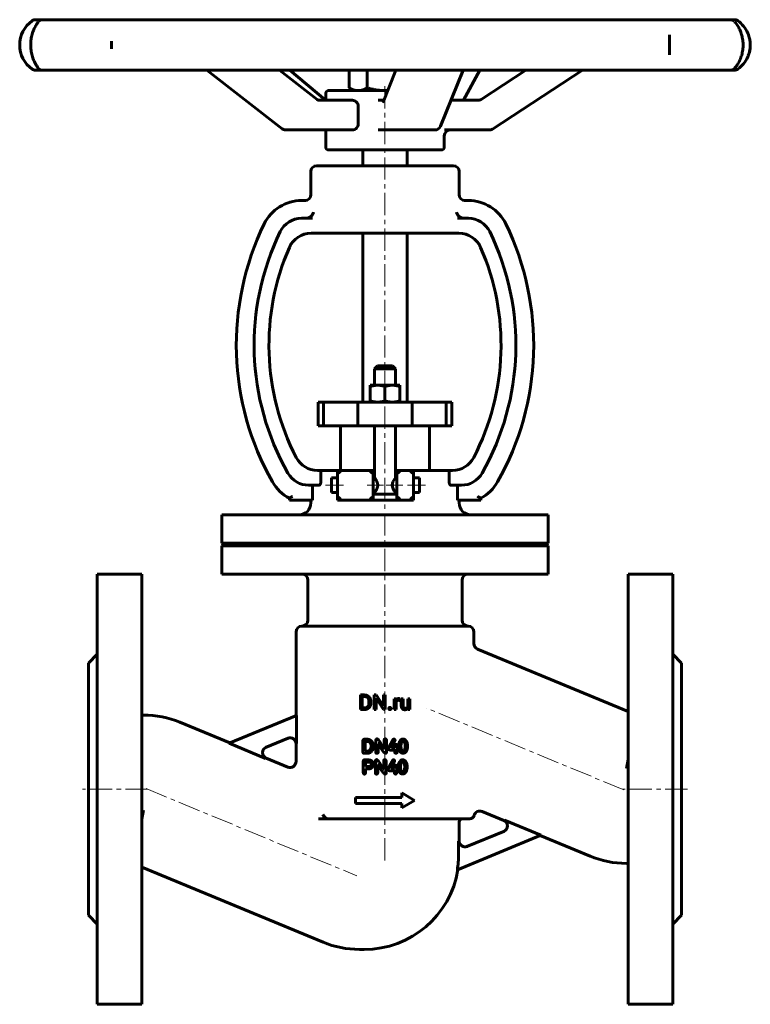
# Model space of a CAD drawing. Header units: millimetres. Extents: x -123 to 123, y -166 to 166.
import ezdxf

# ---------------------------------------------------------------- set-up
doc = ezdxf.new("R2010")
doc.units = ezdxf.units.MM
for name, pattern in [('K5LT-1', [0]), ('K5LT_AXLED', [12, 7.5, -1.5, 1.5, -1.5]), ('K5LT_BASIC', [0])]:
    doc.linetypes.add(name, pattern=pattern)
doc.layers.add('Системный слой (1)', color=7, linetype='Continuous', true_color=0x6c6c6c)

# ---------------------------------------------------------------- blocks, each defined once
blk = doc.blocks.new('U0')
at = {"layer": 'Системный слой (1)', "color": 143, "linetype": 'K5LT_BASIC', "lineweight": 60, "true_color": 0x33acca}
for p, q in [((-20.2, 138.97), (-20.13, 138.91)), ((-20.13, 138.91), (-20.06, 138.87)), ((-20.06, 138.87), (-20, 138.84))]:
    blk.add_line(p, q, dxfattribs=at)
blk = doc.blocks.new('U1')
at = {"layer": 'Системный слой (1)', "color": 143, "linetype": 'K5LT_BASIC', "lineweight": 60, "true_color": 0x33acca}
for p, q in [((-18.01, 9.04), (-18.01, 11.54)), ((-18.01, 6.54), (-18.01, 9.04))]:
    blk.add_line(p, q, dxfattribs=at)
blk = doc.blocks.new('U2')
at = {"layer": 'Системный слой (1)', "color": 143, "linetype": 'K5LT_BASIC', "lineweight": 60, "true_color": 0x33acca}
for p, q in [((-19, 122.04), (4.98, 122.04)), ((4.98, 122.04), (19, 122.04))]:
    blk.add_line(p, q, dxfattribs=at)
blk = doc.blocks.new('U3')
at = {"layer": 'Системный слой (1)', "color": 143, "linetype": 'K5LT_BASIC', "lineweight": 60, "true_color": 0x33acca}
for p, q in [((-20, 138.79), (-20, 141.04)), ((-20, 123.04), (-20, 128.79))]:
    blk.add_line(p, q, dxfattribs=at)
blk = doc.blocks.new('U4')
at = {"layer": 'Системный слой (1)', "color": 143, "linetype": 'K5LT_BASIC', "lineweight": 60, "true_color": 0x33acca}
for p, q in [((3.5, 11.54), (3.5, 29.04)), ((3.5, 6.04), (3.5, 6.54))]:
    blk.add_line(p, q, dxfattribs=at)
blk = doc.blocks.new('U5')
at = {"layer": 'Системный слой (1)', "color": 143, "linetype": 'K5LT_BASIC', "lineweight": 60, "true_color": 0x33acca}
for p, q in [((11.62, 9.04), (11.62, 11.54)), ((11.62, 6.54), (11.62, 9.04))]:
    blk.add_line(p, q, dxfattribs=at)
blk = doc.blocks.new('U6')
at = {"layer": 'Системный слой (1)', "color": 143, "linetype": 'K5LT_BASIC', "lineweight": 60, "true_color": 0x33acca}
for p, q in [((0.09, 142.04), (0.36, 142.04)), ((0.36, 142.04), (0.63, 142.05)), ((0.63, 142.05), (0.91, 142.06))]:
    blk.add_line(p, q, dxfattribs=at)
blk = doc.blocks.new('U7')
at = {"layer": 'Системный слой (1)', "color": 143, "linetype": 'K5LT_BASIC', "lineweight": 60, "true_color": 0x33acca}
for start, end in [(23.7464, 54.6331), (305.3669, 336.2554)]:
    blk.add_arc((113.17, 157.44), 10, start, end, dxfattribs=at)
blk = doc.blocks.new('U8')
at = {"layer": 'Системный слой (1)', "color": 143, "linetype": 'K5LT_BASIC', "lineweight": 60, "true_color": 0x33acca}
for p, q in [((-4, 14.04), (-3.5, 14.04)), ((3.5, 14.04), (4, 14.04))]:
    blk.add_line(p, q, dxfattribs=at)
blk = doc.blocks.new('U9')
at = {"layer": 'Системный слой (1)', "color": 143, "linetype": 'K5LT_BASIC', "lineweight": 60, "true_color": 0x33acca}
for p, q in [((-3.5, 11.54), (-3.5, 29.04)), ((-3.5, 6.04), (-3.5, 6.54))]:
    blk.add_line(p, q, dxfattribs=at)
blk = doc.blocks.new('U10')
at = {"layer": 'Системный слой (1)', "color": 143, "linetype": 'K5LT_BASIC', "lineweight": 60, "true_color": 0x33acca}
for p, q in [((2.45, 9.04), (2.69, 10.14)), ((2.69, 10.14), (3.2, 11.09)), ((3.2, 11.09), (3.5, 11.53)), ((3.5, 11.53), (3.5, 11.54)), ((2.63, 8.08), (2.45, 9.04)), ((3.14, 7.08), (2.63, 8.08)), ((3.48, 6.57), (3.14, 7.08)), ((3.5, 6.54), (3.48, 6.57))]:
    blk.add_line(p, q, dxfattribs=at)
blk = doc.blocks.new('U11')
at = {"layer": 'Системный слой (1)', "color": 143, "linetype": 'K5LT_BASIC', "lineweight": 60, "true_color": 0x33acca}
for p, q in [((-69.15, -70.9), (-52.33, -77.86)), ((-40.03, -82.95), (-32.76, -85.97))]:
    blk.add_line(p, q, dxfattribs=at)
blk = doc.blocks.new('U12')
at = {"layer": 'Системный слой (1)', "color": 143, "linetype": 'K5LT_BASIC', "lineweight": 60, "true_color": 0x33acca}
for p, q in [((40.04, -103.97), (32.77, -100.95)), ((69.15, -116.02), (52.34, -109.06))]:
    blk.add_line(p, q, dxfattribs=at)
blk = doc.blocks.new('U13')
at = {"layer": 'Системный слой (1)', "color": 143, "linetype": 'K5LT_BASIC', "lineweight": 60, "true_color": 0x33acca}
for p, q in [((-30, -68.61), (-30, -40.46)), ((-30, -84.12), (-30, -78.1))]:
    blk.add_line(p, q, dxfattribs=at)

msp = doc.modelspace()

# ---------------------------------------------------------------- linework, layer by layer
at = {"layer": 'Системный слой (1)', "color": 143, "linetype": 'K5LT_BASIC', "lineweight": 60, "true_color": 0x33acca}
for p, q in [((-117.38, 165.96), (-117.8, 165.96)), ((-114.97, 165.96), (-117.38, 165.96)), ((-99.28, 165.96), (-115.36, 165.96)), ((-91.06, 165.96), (-99.28, 165.96)), ((-58.44, 165.96), (-91.06, 165.96)), ((-45.89, 165.96), (-58.44, 165.96)), ((-4.21, 165.96), (-45.89, 165.96)), ((9.79, 165.96), (-4.21, 165.96)), ((50.98, 165.96), (9.79, 165.96)), ((63.22, 165.96), (50.98, 165.96)), ((94.5, 165.96), (63.22, 165.96)), ((102.17, 165.96), (94.5, 165.96)), ((116.36, 165.96), (102.17, 165.96)), ((117.72, 165.96), (116.36, 165.96)), ((117.8, 165.96), (117.72, 165.96)), ((95.88, 160.72), (95.88, 160.82)), ((95.88, 154.06), (95.88, 154.14)), ((-117.8, 148.91), (-117.38, 148.91)), ((-117.38, 148.91), (-114.97, 148.91)), ((-115.36, 148.91), (-99.28, 148.91)), ((-99.28, 148.91), (-91.06, 148.91)), ((-91.06, 148.91), (-58.44, 148.91)), ((-34.71, 129.21), (-60.06, 148.91)), ((-58.44, 148.91), (-45.89, 148.91)), ((-45.89, 148.91), (-4.21, 148.91)), ((-22.84, 139.01), (-35.57, 148.91)), ((-20.2, 138.97), (-32.12, 148.91)), ((-12.12, 148.91), (-12.12, 142.98)), ((-5.97, 148.91), (-5.97, 142.98)), ((-4.21, 148.91), (9.79, 148.91)), ((-0.66, 138.18), (3.67, 148.91)), ((9.79, 148.91), (50.98, 148.91)), ((18.7, 130.04), (26.31, 148.91)), ((26.48, 138.79), (32, 148.91)), ((32.48, 139.11), (47.53, 148.91)), ((36.22, 129.11), (66.64, 148.91)), ((50.98, 148.91), (63.22, 148.91)), ((63.22, 148.91), (94.5, 148.91)), ((94.5, 148.91), (102.17, 148.91)), ((102.17, 148.91), (116.36, 148.91)), ((115.75, 148.91), (117.72, 148.91)), ((117.72, 148.91), (117.8, 148.91)), ((-10.5, 142.04), (-12.06, 142.94)), ((0.9, 142.04), (-19, 142.04)), ((-10.96, 138.79), (-22.24, 138.79)), ((-22.24, 138.79), (-22.24, 138.79)), ((-9.02, 136.79), (-9.02, 130.79)), ((-0.41, 138.79), (-2.34, 138.79)), ((31.39, 138.79), (22.23, 138.79)), ((31.39, 138.79), (31.39, 138.79)), ((-33.48, 128.79), (-24.72, 128.79)), ((-24.72, 128.79), (-10.96, 128.79)), ((-2.34, 128.79), (1.4, 128.79)), ((1.4, 128.79), (16.84, 128.79)), ((20, 123.04), (20, 126.79)), ((20.08, 128.79), (34.35, 128.79)), ((34.35, 128.79), (35.13, 128.79)), ((-7.5, 116.75), (-7.5, 122.04)), ((7.5, 116.75), (7.5, 122.04)), ((23, 116.75), (-23, 116.75)), ((-25, 107), (-25, 114.75)), ((25, 107), (25, 114.75)), ((-26.7, 105), (-28.12, 105)), ((28.12, 105), (26.7, 105)), ((-24.43, 99), (-28.12, 99)), ((28.12, 99), (24.43, 99)), ((-24.92, 94), (-22.14, 94)), ((-22.14, 94), (-17.85, 94)), ((-17.85, 94), (17.85, 94)), ((-7.5, 37.04), (-7.5, 94)), ((7.5, 37.04), (7.5, 94)), ((17.85, 94), (22.14, 94)), ((22.14, 94), (24.92, 94)), ((-2.5, 49.29), (-3.5, 48.29)), ((-3.5, 48.29), (3.5, 48.29)), ((-3.5, 42.74), (-3.5, 48.29)), ((2.5, 49.29), (-2.5, 49.29)), ((2.5, 49.29), (3.5, 48.29)), ((3.5, 42.74), (3.5, 48.29)), ((-5, 42.74), (-2.5, 42.74)), ((-5, 42.29), (-5, 42.74)), ((-5, 42.29), (-5, 37.49)), ((-2.5, 42.74), (2.5, 42.74)), ((0, 42.29), (0, 37.49)), ((2.5, 42.74), (5, 42.74)), ((5, 42.74), (5, 42.29)), ((5, 42.29), (5, 37.49)), ((-22.5, 37.04), (-20.72, 37.04)), ((-22.5, 29.04), (-22.5, 37.04)), ((-20.72, 37.04), (-9.21, 37.04)), ((-20.72, 29.04), (-20.72, 37.04)), ((-9.21, 29.04), (-9.21, 37.04)), ((-9.21, 37.04), (9.15, 37.04)), ((-5, 37.04), (-5, 37.49)), ((5, 37.49), (5, 37.04)), ((9.15, 37.04), (20.58, 37.04)), ((9.15, 29.04), (9.15, 37.04)), ((20.58, 29.04), (20.58, 37.04)), ((20.58, 37.04), (22.5, 37.04)), ((22.5, 29.04), (22.5, 37.04)), ((-22.5, 29.04), (-20.72, 29.04)), ((-20.72, 29.04), (-9.21, 29.04)), ((-15, 14.04), (-15, 29.04)), ((-9.21, 29.04), (9.15, 29.04)), ((9.15, 29.04), (20.58, 29.04)), ((15, 14.04), (15, 29.04)), ((20.58, 29.04), (22.5, 29.04)), ((-21.65, 14.04), (-22.8, 14.04)), ((-21.65, 14.04), (-16.01, 14.04)), ((-21.65, 14.04), (-21.65, 10.04)), ((-16.01, 14.04), (-16.01, 4.04)), ((-4, 14.04), (-16.01, 14.04)), ((-16.01, 14.04), (-15.01, 13.04)), ((-5, 13.04), (-4, 14.04)), ((-4, 4.04), (-4, 14.04)), ((9.62, 14.04), (4, 14.04)), ((5, 13.04), (4, 14.04)), ((4, 14.04), (4, 4.04)), ((8.62, 13.04), (9.62, 14.04)), ((9.62, 14.04), (21.65, 14.04)), ((9.62, 4.04), (9.62, 14.04)), ((21.65, 10.04), (21.65, 14.04)), ((22.8, 14.04), (21.65, 14.04)), ((-16.01, 11.54), (-18.01, 11.54)), ((-3.5, 11.54), (-4, 11.54)), ((4, 11.54), (3.5, 11.54)), ((11.62, 11.54), (9.62, 11.54)), ((-25.77, 9.04), (-22.2, 9.04)), ((-24.49, 9.04), (-24.49, 4.04)), ((22.2, 9.04), (25.78, 9.04)), ((24.5, 4.04), (24.5, 9.04)), ((-32.25, 4.63), (-32.25, 4.04)), ((-31.25, 4.04), (-32.25, 4.04)), ((-24.49, 4.04), (-31.25, 4.04)), ((-25, 3.04), (-25, 4.04)), ((-16.01, 6.54), (-18.01, 6.54)), ((-15.01, 5.04), (-16.01, 4.04)), ((-16.01, 4.04), (-4, 4.04)), ((-5, 5.04), (-4, 4.04)), ((-3.5, 6.54), (-4, 6.54)), ((-4, 6.04), (4, 6.04)), ((-4, 4.04), (4, 4.04)), ((4, 6.54), (3.5, 6.54)), ((5, 5.04), (4, 4.04)), ((4, 4.04), (9.62, 4.04)), ((9.62, 4.04), (8.62, 5.04)), ((11.62, 6.54), (9.62, 6.54)), ((31.26, 4.04), (24.5, 4.04)), ((25, 3.04), (25, 4.04)), ((31.26, 4.04), (32.26, 4.04)), ((32.26, 4.04), (32.26, 4.63)), ((-55, -0.96), (55, -0.96)), ((-55, -10.46), (-55, -0.96)), ((55, -10.46), (55, -0.96)), ((-55, -10.46), (55, -10.46)), ((-54.5, -10.96), (-55, -10.46)), ((-55, -11.46), (-54.5, -10.96)), ((-55, -20.96), (-55, -11.46)), ((-55, -11.46), (55, -11.46)), ((-54.5, -10.96), (54.5, -10.96)), ((54.5, -10.96), (55, -10.46)), ((55, -11.46), (54.5, -10.96)), ((55, -20.96), (55, -11.46)), ((-97, -20.96), (-82, -20.96)), ((-97, -20.96), (-97, -165.96)), ((-82, -20.96), (-82, -165.96)), ((-55, -20.96), (55, -20.96)), ((-26, -36.46), (-26, -22.96)), ((26, -36.46), (26, -22.96)), ((97, -20.96), (82, -20.96)), ((82, -20.96), (82, -165.96)), ((97, -20.96), (97, -165.96)), ((-28, -38.46), (28, -38.46)), ((30, -44.35), (30, -40.46)), ((82, -67.23), (31.24, -46.2)), ((-100, -50.96), (-97, -47.96)), ((100, -50.96), (97, -47.96)), ((-100, -50.96), (-100, -135.96)), ((100, -50.96), (100, -135.96)), ((-8.29, -61.69), (-6.91, -61.69)), ((-8.29, -66.59), (-8.29, -61.69)), ((-7.65, -66.06), (-7.65, -62.23)), ((-7.65, -62.23), (-6.91, -62.23)), ((-3.66, -66.59), (-3.66, -61.69)), ((-3.66, -61.69), (-3.02, -61.69)), ((-3.02, -61.69), (-0.54, -65.48)), ((-3.02, -62.81), (-0.55, -66.59)), ((-3.02, -66.59), (-3.02, -62.81)), ((-0.54, -61.69), (0.1, -61.69)), ((-0.54, -65.48), (-0.54, -61.69)), ((0.1, -66.59), (0.1, -61.69)), ((3.12, -66.59), (3.12, -62.95)), ((3.12, -62.95), (3.73, -62.95)), ((3.73, -62.95), (3.74, -63.37)), ((4.87, -63.51), (4.88, -62.93)), ((5.49, -65.3), (5.49, -62.95)), ((5.49, -62.95), (6.11, -62.95)), ((6.11, -65.3), (6.11, -62.95)), ((7.73, -62.95), (8.35, -62.95)), ((7.73, -65.6), (7.73, -62.95)), ((8.35, -66.59), (8.35, -62.95)), ((-7.65, -66.06), (-6.97, -66.06)), ((-5.4, -64.29), (-5.4, -63.99)), ((-4.75, -64.29), (-4.75, -64)), ((3.74, -66.59), (3.74, -64)), ((7.74, -66.23), (7.76, -66.59)), ((-82, -68.46), (-81.39, -68.46)), ((-52.57, -77.96), (-29.85, -68.55)), ((-29.85, -78.03), (-29.85, -68.55)), ((-8.29, -66.59), (-7.65, -66.59)), ((-7.65, -66.59), (-6.97, -66.59)), ((-3.66, -66.59), (-3.02, -66.59)), ((-0.55, -66.59), (0.1, -66.59)), ((3.12, -66.59), (3.74, -66.59)), ((7.76, -66.59), (8.35, -66.59)), ((-32.62, -76.19), (-40.25, -79.35)), ((-52.57, -77.96), (-40.28, -83.05)), ((-7.46, -80.94), (-7.46, -77.06)), ((-7.1, -76.62), (-6.98, -76.62)), ((-6.98, -76.62), (-5.86, -76.62)), ((-6.69, -80.57), (-6.68, -77.4)), ((-6.64, -77.36), (-5.91, -77.36)), ((-4.7, -79.04), (-4.7, -78.82)), ((-3.11, -81), (-3.11, -76.94)), ((-2.33, -81), (-2.33, -78.1)), ((-2.33, -78.1), (-2.29, -78.1)), ((-0.31, -79.72), (-0.31, -76.96)), ((0.49, -81.11), (0.49, -76.94)), ((2.21, -79.46), (2.21, -79.38)), ((2.21, -79.46), (3.28, -79.46)), ((3.28, -79.46), (3.28, -78.91)), ((4.07, -80.98), (4.07, -78.71)), ((5.37, -79.02), (5.39, -78.64)), ((7.6, -78.92), (7.6, -78.91)), ((-7.03, -81.34), (-6.01, -81.34)), ((-6.69, -80.57), (-6.65, -80.59)), ((-6.65, -80.59), (-5.91, -80.59)), ((-0.35, -79.72), (-0.31, -79.72)), ((0.07, -81.33), (0.19, -81.33)), ((1.68, -80.24), (3.25, -80.24)), ((3.28, -81), (3.28, -80.27)), ((6.02, -80.54), (6.19, -80.54)), ((-7.36, -84), (-7.34, -87.64)), ((-6.93, -83.57), (-5.92, -83.57)), ((-6.54, -85.74), (-6.5, -85.78)), ((-6.52, -84.34), (-5.18, -84.34)), ((-6.5, -85.78), (-5.47, -85.78)), ((-3.24, -88), (-3.24, -83.94)), ((-2.46, -88), (-2.46, -85.1)), ((-2.46, -85.1), (-2.42, -85.1)), ((-0.44, -86.72), (-0.44, -83.96)), ((0.36, -88.11), (0.36, -83.94)), ((3.15, -86.46), (3.15, -85.91)), ((3.94, -87.98), (3.94, -85.71)), ((5.24, -86.02), (5.26, -85.64)), ((7.47, -85.92), (7.47, -85.91)), ((81.39, -86.46), (82, -83.41)), ((-6.54, -86.54), (-4.97, -86.54)), ((-6.54, -87.88), (-6.54, -86.54)), ((-0.48, -86.72), (-0.44, -86.72)), ((-0.07, -88.33), (0.06, -88.33)), ((1.55, -87.24), (3.12, -87.24)), ((2.07, -86.46), (2.07, -86.38)), ((2.07, -86.46), (3.15, -86.46)), ((3.15, -88), (3.15, -87.27)), ((5.89, -87.54), (6.06, -87.54)), ((-10, -96.22), (5.67, -96.22)), ((-10, -98.22), (-10, -96.22)), ((5.67, -94.72), (10, -97.22)), ((5.67, -96.22), (5.67, -94.72)), ((-10, -98.22), (5.67, -98.22)), ((5.67, -99.72), (10, -97.22)), ((5.67, -99.72), (5.67, -98.22)), ((-81.39, -100.46), (-82, -103.51)), ((-20.25, -103.46), (-22.43, -103.46)), ((-19.25, -103.46), (-20.25, -103.46)), ((-19.25, -103.46), (28.06, -103.46)), ((25, -110.9), (25, -104.46)), ((28.06, -103.46), (28.6, -103.46)), ((52.57, -108.96), (40.29, -103.87)), ((52.57, -108.96), (24.4, -120.63)), ((27.6, -112.81), (40.26, -107.57)), ((24.82, -115.46), (24.82, -110.98)), ((82, -118.46), (81.39, -118.46)), ((-82, -119.69), (-20.85, -145.02)), ((-100, -135.96), (-97, -138.96)), ((100, -135.96), (97, -138.96)), ((-8.61, -147.46), (-7, -147.46)), ((-97, -165.96), (-82, -165.96)), ((97, -165.96), (82, -165.96))]:
    msp.add_line(p, q, dxfattribs=at)
at = {"layer": 'Системный слой (1)', "color": 30, "linetype": 'K5LT_AXLED', "lineweight": 18, "true_color": 0xff8000}
for p, q in [((0, -103.96), (0, 144.04)), ((-14.01, 9.04), (-20.01, 9.04)), ((-0.45, 9.04), (-6, 9.04)), ((6, 9.04), (0.45, 9.04)), ((13.62, 9.04), (7.62, 9.04)), ((80.56, -93.69), (14.02, -66.13)), ((-80, -93.46), (-102, -93.46)), ((-80.56, -93.23), (-9.44, -122.69)), ((102, -93.46), (80, -93.46)), ((0, -117.46), (0, -101.46))]:
    msp.add_line(p, q, dxfattribs=at)
at = {"layer": 'Системный слой (1)', "color": 143, "linetype": 'K5LT_BASIC', "lineweight": 60, "true_color": 0x33acca}
for centre, radius, start, end in [((-113.17, 157.44), 10, 125.3669, 234.6331), ((-117.8, 163.96), 2, 90, 125.3669), ((-115.36, 163.96), 2, 90, 136.1328), ((116.36, 163.96), 2, 47.1907, 90), ((117.8, 163.96), 2, 54.6331, 90), ((-115.36, 150.91), 2, 223.867, 270), ((116.36, 150.91), 2, 270, 312.8093), ((-117.8, 150.91), 2, 234.6331, 270), ((117.8, 150.91), 2, 270, 305.3669), ((-19, 141.04), 1, 90, 180), ((16.84, 130.79), 2, 270, 338.0458), ((-33.48, 130.79), 2, 232.1418, 270), ((22, 126.79), 2, 90, 180), ((35.13, 130.79), 2, 270, 303.0363), ((-19, 123.04), 1, 180, 270), ((19, 123.04), 1, 270, 0), ((-23, 114.75), 2, 90, 180), ((23, 114.75), 2, 0, 90), ((-27, 107), 2, 270, 0), ((27, 107), 2, 180, 270), ((-28.12, 91), 14, 90, 154.0312), ((28.12, 91), 14, 25.9688, 90), ((43.24, 56.25), 93.37, 154.0312, 209.601), ((-28.12, 91), 8, 90, 154.0312), ((28.12, 91), 8, 25.9688, 90), ((-43.24, 56.25), 93.37, 330.399, 25.9688), ((43.24, 56.25), 87.37, 154.0312, 209.601), ((-24.92, 86), 8, 90, 156.4162), ((24.92, 86), 8, 23.5838, 90), ((-43.24, 56.25), 87.37, 330.399, 25.9688), ((43.24, 56.25), 82.37, 156.4162, 207.383), ((-43.24, 56.25), 82.37, 332.617, 23.5838), ((-22.8, 22.04), 8, 207.383, 270), ((22.8, 22.04), 8, 270, 332.617), ((-25.77, 17.04), 14, 209.601, 242.4326), ((-25.77, 17.04), 8, 209.601, 270), ((25.78, 17.04), 8, 270, 330.399), ((25.78, 17.04), 14, 297.5674, 330.399), ((-29, 3.04), 4, 270, 0), ((29, 3.04), 4, 180, 270), ((-28, -22.96), 2, 0, 90), ((28, -22.96), 2, 90, 180), ((-28, -36.46), 2, 270, 0), ((28, -36.46), 2, 180, 270), ((-28, -40.46), 2, 90, 180), ((28, -40.46), 2, 0, 90), ((32, -44.35), 2, 180, 247.5), ((-81.39, -100.46), 32, 67.5, 90), ((-32, -78.1), 2, 0, 112.5), ((-39.27, -81.11), 2, 112.5, 247.5), ((-32, -84.12), 2, 247.5, 0), ((127.26, -38.33), 161.25, 203.2405, 203.8219), ((28.6, -101.96), 1.5, 270, 346.074), ((32, -102.8), 2, 67.5, 164.4882), ((26, -104.46), 1, 90, 180), ((39.27, -105.81), 2, 292.5, 67.5), ((27, -110.9), 2, 180, 292.5), ((-7, -115.46), 31.82, 350.6317, 0), ((81.39, -86.46), 32, 247.5, 270), ((-7, -115.46), 32, 270, 350.8326), ((-8.61, -115.46), 32, 247.5, 270)]:
    msp.add_arc(centre, radius, start, end, dxfattribs=at)
for centre, major_axis, ratio, start_param, end_param in [((102.17, 163.96), (0, 2), 0.867322, 6.282707, 6.283185), ((102.17, 163.96), (0, 2), 0.607376, 6.282885, 6.283185), ((117.72, 163.96), (0, 2), 0.906987, 6.283105, 6.283185), ((117.72, 163.96), (0, 2), 0.906987, 6.282899, 6.283105), ((117.72, 163.96), (0, 2), 0.99929, 6.280066, 6.283185), ((16.84, 130.79), (1.85, -0.75), 0.809006, 0, 0.000157), ((-33.48, 130.79), (-1.23, -1.58), 0.459095, 6.283133, 6.283185), ((35.13, 130.79), (-1.09, 1.68), 0.040898, 3.14157, 3.141593)]:
    msp.add_ellipse(centre, major_axis=major_axis, ratio=ratio, start_param=start_param, end_param=end_param, dxfattribs=at)
for points, degree, knots in [([(-116.99, 149.76), (-116.99, 149.77), (-117, 149.77), (-117.01, 149.79), (-117.01, 149.8), (-117.03, 149.82), (-117.04, 149.83), (-117.07, 149.88), (-117.1, 149.91), (-117.17, 150.02), (-117.22, 150.1), (-117.37, 150.32), (-117.47, 150.48), (-117.62, 150.72), (-117.66, 150.79), (-117.79, 151.02), (-117.88, 151.18), (-118.1, 151.58), (-118.22, 151.83), (-118.42, 152.29), (-118.5, 152.49), (-118.68, 152.95), (-118.77, 153.22), (-118.95, 153.77), (-119.03, 154.06), (-119.17, 154.66), (-119.23, 154.96), (-119.33, 155.56), (-119.37, 155.86), (-119.42, 156.45), (-119.44, 156.75), (-119.46, 157.36), (-119.46, 157.68), (-119.43, 158.31), (-119.41, 158.62), (-119.34, 159.22), (-119.3, 159.51), (-119.19, 160.09), (-119.13, 160.38), (-118.99, 160.95), (-118.91, 161.23), (-118.73, 161.78), (-118.64, 162.04), (-118.44, 162.54), (-118.34, 162.78), (-118.12, 163.24), (-118, 163.47), (-117.77, 163.9), (-117.65, 164.11), (-117.42, 164.48), (-117.31, 164.65), (-117.16, 164.86), (-117.12, 164.92), (-117.05, 165.02), (-117.02, 165.06), (-116.99, 165.1), (-116.99, 165.11), (-116.99, 165.11)], 3, [0, 0, 0, 0, 0.088791, 0.088791, 0.177582, 0.177582, 0.355164, 0.355164, 0.710328, 0.710328, 1.420656, 1.420656, 2.611236, 2.611236, 3.093354, 3.093354, 4.057589, 4.057589, 5.345076, 5.345076, 6.249847, 6.249847, 7.348808, 7.348808, 8.459232, 8.459232, 9.544524, 9.544524, 10.561748, 10.561748, 11.567075, 11.567075, 12.619608, 12.619608, 13.671489, 13.671489, 14.675064, 14.675064, 15.718833, 15.718833, 16.813891, 16.813891, 17.920065, 17.920065, 19.023108, 19.023108, 20.235077, 20.235077, 21.537935, 21.537935, 22.884384, 22.884384, 23.488649, 23.488649, 23.937734, 23.937734, 23.99975, 23.99975, 23.99975, 23.99975]), ([(117.86, 165.28), (117.94, 165.19), (118.04, 165.08), (118.28, 164.78), (118.44, 164.57), (118.74, 164.14), (118.89, 163.92), (119.18, 163.44), (119.32, 163.19), (119.58, 162.66), (119.7, 162.4), (119.93, 161.86), (120.03, 161.59), (120.21, 161.02), (120.3, 160.72), (120.45, 160.11), (120.51, 159.81), (120.62, 159.2), (120.66, 158.9), (120.71, 158.29), (120.73, 157.98), (120.74, 157.35), (120.73, 157.03), (120.7, 156.4), (120.67, 156.08), (120.59, 155.48), (120.54, 155.2), (120.42, 154.62), (120.35, 154.33), (120.18, 153.75), (120.09, 153.47), (119.89, 152.92), (119.78, 152.66), (119.55, 152.15), (119.44, 151.91), (119.18, 151.44), (119.05, 151.21), (118.77, 150.78), (118.63, 150.57), (118.35, 150.19), (118.21, 150.01), (118.01, 149.76), (117.93, 149.67), (117.86, 149.59), (117.86, 149.59), (117.86, 149.59)], 3, [0, 0, 0, 0, 1.101994, 1.101994, 2.710926, 2.710926, 4.126135, 4.126135, 5.471644, 5.471644, 6.710487, 6.710487, 7.843901, 7.843901, 8.992759, 8.992759, 10.12048, 10.12048, 11.173522, 11.173522, 12.234926, 12.234926, 13.328651, 13.328651, 14.413441, 14.413441, 15.443898, 15.443898, 16.52557, 16.52557, 17.666888, 17.666888, 18.820696, 18.820696, 19.988242, 19.988242, 21.264076, 21.264076, 22.630211, 22.630211, 24.078526, 24.078526, 24.993579, 24.993579, 24.999743, 24.999743, 24.999743, 24.999743]), ([(95.88, 160.72), (95.88, 160.51), (95.88, 160.28), (95.88, 159.96), (95.88, 159.88), (95.89, 159.56), (95.89, 159.3), (95.9, 158.8), (95.9, 158.55), (95.9, 158.03), (95.91, 157.77), (95.91, 157.23), (95.91, 156.96), (95.9, 156.46), (95.9, 156.23), (95.9, 155.75), (95.89, 155.51), (95.89, 155.13), (95.88, 154.98), (95.88, 154.73), (95.88, 154.63), (95.88, 154.5), (95.88, 154.47), (95.88, 154.44), (95.88, 154.42), (95.88, 154.4), (95.88, 154.39), (95.88, 154.35), (95.88, 154.33), (95.88, 154.25), (95.88, 154.19), (95.88, 154.14)], 3, [0, 0, 0, 0, 2.756301, 2.756301, 3.67723, 3.67723, 6.422989, 6.422989, 9.05624, 9.05624, 11.751271, 11.751271, 14.513073, 14.513073, 16.91893, 16.91893, 19.526368, 19.526368, 21.18486, 21.18486, 22.427574, 22.427574, 22.720761, 22.720761, 22.874354, 22.874354, 23.023221, 23.023221, 23.320954, 23.320954, 24, 24, 24, 24]), ([(122.33, 153.41), (122.39, 153.55), (122.45, 153.69), (122.58, 154.04), (122.65, 154.25), (122.74, 154.53), (122.76, 154.6), (122.86, 154.93), (122.92, 155.2), (122.99, 155.55), (123.01, 155.63), (123.07, 155.98), (123.1, 156.26), (123.15, 156.77), (123.16, 157.01), (123.17, 157.54), (123.17, 157.83), (123.13, 158.4), (123.1, 158.68), (123.05, 159.02), (123.01, 159.24), (122.97, 159.45), (122.88, 159.87), (122.8, 160.14), (122.63, 160.69), (122.54, 160.96), (122.4, 161.3), (122.36, 161.38), (122.33, 161.46)], 3, [-7.1145646, -7.1145646, -7.1145646, -7.1145646, -7.0735126, -7.0735126, -7.0174702, -7.0174702, -6.9982626, -6.9982626, -6.9305221, -6.9305221, -6.9102339, -6.9102339, -6.8431868, -6.8431868, -6.786124, -6.786124, -6.7163518, -6.7163518, -6.6482881, -6.6482881, -6.6311676, -6.5955482, -6.5955482, -6.5246124, -6.5246124, -6.4500457, -6.4500457, -6.4269466, -6.4269466, -6.4269466, -6.4269466]), ([(122.77, 154.64), (122.8, 154.73), (122.82, 154.82), (122.89, 155.06), (122.92, 155.22), (123.02, 155.68), (123.07, 155.99), (123.14, 156.63), (123.16, 156.95), (123.17, 157.6), (123.16, 157.93), (123.14, 158.27), (123.14, 158.27), (123.13, 158.3), (123.13, 158.32), (123.13, 158.38), (123.12, 158.42), (123.11, 158.52), (123.11, 158.58), (123.1, 158.68), (123.09, 158.73), (123.08, 158.82), (123.07, 158.86), (123.06, 158.94), (123.05, 158.98), (123.04, 159.05), (123.04, 159.08), (123.03, 159.14), (123.02, 159.17), (123.01, 159.23), (123.01, 159.26), (123, 159.31), (122.99, 159.34), (122.98, 159.39), (122.98, 159.42), (122.96, 159.5), (122.95, 159.56), (122.92, 159.7), (122.89, 159.79), (122.87, 159.88)], 3, [0, 0, 0, 0, 1.290822, 1.290822, 3.442192, 3.442192, 7.640391, 7.640391, 11.89422, 11.89422, 16.293589, 16.293589, 16.352784, 16.352784, 16.621097, 16.621097, 17.196445, 17.196445, 17.937448, 17.937448, 18.588285, 18.588285, 19.159928, 19.159928, 19.662012, 19.662012, 20.103002, 20.103002, 20.490332, 20.490332, 20.877662, 20.877662, 21.249184, 21.249184, 21.620705, 21.620705, 22.3608, 22.3608, 23.596351, 23.596351, 23.596351, 23.596351]), ([(-92.17, 156.59), (-92.17, 156.71), (-92.17, 156.82), (-92.17, 157.04), (-92.17, 157.16), (-92.17, 157.27), (-92.17, 157.28), (-92.17, 157.31), (-92.17, 157.34), (-92.17, 157.39), (-92.17, 157.4), (-92.17, 157.42), (-92.17, 157.43), (-92.17, 157.45), (-92.17, 157.45), (-92.17, 157.46), (-92.17, 157.46), (-92.17, 157.47), (-92.17, 157.48), (-92.17, 157.49), (-92.17, 157.49), (-92.17, 157.52), (-92.17, 157.53), (-92.17, 157.57), (-92.17, 157.6), (-92.17, 157.68), (-92.17, 157.73), (-92.17, 157.95), (-92.17, 158.12), (-92.17, 158.28)], 3, [0, 0, 0, 0, 4.2, 4.2, 8.4, 8.4, 8.641453, 8.641453, 9.667324, 9.667324, 10.233919, 10.233919, 10.546854, 10.546854, 10.71969, 10.71969, 10.892526, 10.892526, 11.032441, 11.032441, 11.295811, 11.295811, 11.814319, 11.814319, 12.834875, 12.834875, 14.875986, 14.875986, 21, 21, 21, 21]), ([(-22.84, 139.01), (-22.8, 138.98), (-22.76, 138.96), (-22.7, 138.92), (-22.68, 138.91), (-22.64, 138.89), (-22.62, 138.88), (-22.58, 138.86), (-22.56, 138.85), (-22.51, 138.83), (-22.47, 138.82), (-22.41, 138.81), (-22.38, 138.8), (-22.31, 138.79), (-22.28, 138.79), (-22.24, 138.79), (-22.24, 138.79), (-22.24, 138.79)], 3, [0, 0, 0, 0, 2.759081, 2.759081, 4.347961, 4.347961, 5.874444, 5.874444, 7.502555, 7.502555, 10.162308, 10.162308, 12.799941, 12.799941, 15.999208, 15.999208, 16, 16, 16, 16]), ([(-10.96, 138.79), (-10.72, 138.79), (-10.46, 138.74), (-9.98, 138.52), (-9.76, 138.36), (-9.42, 138), (-9.27, 137.78), (-9.07, 137.3), (-9.02, 137.04), (-9.02, 136.79)], 3, [-0.3192077, -0.3192077, -0.3192077, -0.3192077, -0.2349177, -0.2349177, -0.1506277, -0.1506277, -0.0753139, -0.0753139, 0, 0, 0, 0]), ([(-0.67, 138.15), (-0.67, 138.15), (-0.67, 138.15), (-0.67, 138.16), (-0.67, 138.16), (-0.67, 138.16), (-0.67, 138.17), (-0.66, 138.17), (-0.66, 138.18), (-0.66, 138.18)], 3, [0, 0, 0, 0, 0.2, 0.2, 0.4, 0.4, 0.6, 0.6, 1, 1, 1, 1]), ([(32.48, 139.11), (32.47, 139.11), (32.47, 139.11), (32.47, 139.11), (32.46, 139.1), (32.46, 139.1), (32.45, 139.09), (32.44, 139.09), (32.43, 139.08), (32.4, 139.06), (32.38, 139.05), (32.32, 139.02), (32.28, 139), (32.17, 138.95), (32.1, 138.92), (31.95, 138.87), (31.88, 138.85), (31.73, 138.82), (31.66, 138.8), (31.52, 138.79), (31.45, 138.79), (31.39, 138.79), (31.39, 138.79), (31.39, 138.79)], 3, [0, 0, 0, 0, 0.076207, 0.076207, 0.203218, 0.203218, 0.431839, 0.431839, 0.863678, 0.863678, 1.701954, 1.701954, 3.276864, 3.276864, 6.076864, 6.076864, 8.876864, 8.876864, 11.676864, 11.676864, 13.999584, 13.999584, 14, 14, 14, 14]), ([(-9.02, 130.79), (-9.02, 130.54), (-9.07, 130.27), (-9.27, 129.79), (-9.42, 129.58), (-9.76, 129.21), (-9.98, 129.05), (-10.46, 128.84), (-10.72, 128.79), (-10.96, 128.79)], 3, [0, 0, 0, 0, 0.0753139, 0.0753139, 0.1506277, 0.1506277, 0.2349177, 0.2349177, 0.3192077, 0.3192077, 0.3192077, 0.3192077]), ([(-26.08, 99.05), (-25.91, 99.09), (-25.74, 99.15), (-25.41, 99.31), (-25.24, 99.42), (-24.88, 99.71), (-24.7, 99.9), (-24.36, 100.39), (-24.22, 100.69), (-24.14, 101), (-24.14, 101), (-24.14, 101)], 3, [0, 0, 0, 0, 0.0520756, 0.0520756, 0.1151311, 0.1151311, 0.2035713, 0.2035713, 0.3277678, 0.3277678, 0.328601, 0.328601, 0.328601, 0.328601]), ([(24.15, 101), (24.15, 101), (24.15, 101), (24.22, 100.69), (24.36, 100.39), (24.7, 99.9), (24.88, 99.71), (25.24, 99.42), (25.41, 99.31), (25.75, 99.15), (25.91, 99.09), (26.08, 99.05)], 3, [-0.0008404, -0.0008404, -0.0008404, -0.0008404, 0, 0, 0.1252854, 0.1252854, 0.214501, 0.214501, 0.2781093, 0.2781093, 0.3306416, 0.3306416, 0.3306416, 0.3306416]), ([(-21.65, 10.04), (-21.65, 9.98), (-21.66, 9.87), (-21.68, 9.73), (-21.7, 9.61), (-21.74, 9.49), (-21.78, 9.4), (-21.82, 9.32), (-21.86, 9.26), (-21.91, 9.2), (-21.97, 9.14), (-22.04, 9.08), (-22.12, 9.05), (-22.17, 9.04), (-22.2, 9.04)], 3, [0, 0, 0, 0, 1.666538, 3.010232, 3.956239, 5.031268, 6.629645, 7.428552, 8.32661, 9.290886, 10.318116, 11.955899, 13.438988, 15, 15, 15, 15]), ([(-2.45, 9.04), (-2.45, 9.11), (-2.45, 9.25), (-2.48, 9.42), (-2.5, 9.56), (-2.54, 9.73), (-2.59, 9.91), (-2.68, 10.13), (-2.76, 10.33), (-2.86, 10.53), (-2.96, 10.71), (-3.06, 10.88), (-3.18, 11.07), (-3.32, 11.28), (-3.42, 11.43), (-3.48, 11.51), (-3.5, 11.54), (-3.5, 11.54), (-3.5, 11.54)], 3, [0, 0, 0, 0, 1.020078, 1.850705, 2.498236, 2.925945, 4.372688, 5.222536, 6.452152, 7.777053, 8.826846, 9.911541, 11.385676, 13.423257, 15.531035, 17.010041, 18.548796, 19, 19, 19, 19]), ([(22.2, 9.04), (22.18, 9.04), (22.14, 9.04), (22.09, 9.06), (22.03, 9.09), (21.97, 9.13), (21.92, 9.19), (21.88, 9.23), (21.85, 9.27), (21.83, 9.32), (21.8, 9.36), (21.77, 9.43), (21.75, 9.49), (21.71, 9.58), (21.69, 9.67), (21.67, 9.8), (21.65, 9.92), (21.65, 10), (21.65, 10.04)], 3, [0, 0, 0, 0, 1.668338, 3.000781, 3.752327, 5.684145, 7.169986, 8.129475, 8.640386, 9.413262, 10.658788, 11.156523, 12.61652, 13.169365, 14.944779, 16.052213, 17.601696, 19, 19, 19, 19]), ([(-3.5, 6.54), (-3.5, 6.54), (-3.49, 6.56), (-3.44, 6.63), (-3.36, 6.73), (-3.28, 6.86), (-3.17, 7.03), (-3.05, 7.21), (-2.95, 7.4), (-2.84, 7.59), (-2.77, 7.75), (-2.69, 7.92), (-2.62, 8.1), (-2.56, 8.28), (-2.52, 8.44), (-2.48, 8.6), (-2.46, 8.82), (-2.45, 8.96), (-2.45, 9.04)], 3, [0, 0, 0, 0, 1.689287, 3.378624, 4.583822, 6.079397, 7.710961, 9.037433, 10.411758, 11.546791, 12.654587, 13.242336, 14.572734, 15.551589, 15.914691, 16.969097, 17.925787, 19, 19, 19, 19]), ([(-31.25, 5.25), (-31.25, 5.25), (-31.26, 5.25), (-31.34, 5.19), (-31.43, 5.14), (-31.59, 5.04), (-31.67, 4.99), (-31.85, 4.87), (-31.95, 4.81), (-32.1, 4.72), (-32.16, 4.69), (-32.23, 4.64), (-32.25, 4.63), (-32.25, 4.63)], 3, [-0.0005302, -0.0005302, -0.0005302, -0.0005302, 0, 0, 0.0299927, 0.0299927, 0.059376, 0.059376, 0.1014563, 0.1014563, 0.1377768, 0.1377768, 0.1716442, 0.1716442, 0.1716442, 0.1716442]), ([(31.26, 5.25), (31.26, 5.25), (31.26, 5.25), (31.34, 5.19), (31.43, 5.14), (31.59, 5.04), (31.67, 4.99), (31.85, 4.87), (31.95, 4.81), (32.11, 4.72), (32.16, 4.69), (32.24, 4.64), (32.26, 4.63), (32.26, 4.63)], 3, [-0.3438185, -0.3438185, -0.3438185, -0.3438185, -0.3432884, -0.3432884, -0.3132957, -0.3132957, -0.2839124, -0.2839124, -0.2418321, -0.2418321, -0.2055115, -0.2055115, -0.1716442, -0.1716442, -0.1716442, -0.1716442]), ([(4.6, -62.88), (4.31, -62.88), (3.88, -63.14), (3.74, -63.36), (3.74, -63.37)], 2, [0, 0, 0, 1.487631, 2.975263, 3, 3, 3]), ([(3.74, -64), (3.81, -63.85), (4.03, -63.62), (4.19, -63.55)], 2, [0, 0, 0, 0.967608, 2, 2, 2]), ([(-20.91, -101.96), (-20.84, -102.12), (-20.7, -102.37), (-20.48, -102.68), (-20.29, -102.89), (-20.13, -103.05), (-19.98, -103.17), (-19.83, -103.27), (-19.67, -103.36), (-19.49, -103.43), (-19.35, -103.46), (-19.27, -103.46), (-19.25, -103.46)], 3, [0, 0, 0, 0, 2.770011, 4.567181, 5.763559, 7.147648, 8.096766, 8.77859, 10.12555, 11.173768, 12.494648, 13, 13, 13, 13])]:
    msp.add_open_spline(points, degree=degree, knots=knots, dxfattribs=at)
for points, degree in [([(-92.17, 158.72), (-92.17, 157.88), (-92.17, 157), (-92.17, 156.17)], 3), ([(-26.53, 99), (-26.39, 99), (-26.23, 99.02), (-26.08, 99.05)], 3), ([(26.08, 99.05), (26.23, 99.02), (26.39, 99), (26.53, 99)], 3), ([(-4.75, -64), (-4.75, -63.46), (-5.06, -62.61), (-5.64, -62.01), (-6.43, -61.69), (-6.91, -61.69)], 2), ([(-5.4, -63.99), (-5.4, -63.57), (-5.6, -62.91), (-5.99, -62.46), (-6.55, -62.23), (-6.91, -62.23)], 2), ([(4.88, -62.93), (4.84, -62.91), (4.67, -62.88), (4.6, -62.88)], 2), ([(-6.97, -66.06), (-6.45, -66.06), (-5.75, -65.62), (-5.4, -64.82), (-5.4, -64.29)], 2), ([(-6.97, -66.59), (-6.46, -66.59), (-5.64, -66.27), (-5.06, -65.67), (-4.75, -64.82), (-4.75, -64.29)], 2), ([(1.38, -65.99), (1.28, -66.1), (1.28, -66.26)], 2), ([(1.28, -66.26), (1.28, -66.41), (1.38, -66.52)], 2), ([(1.67, -65.88), (1.48, -65.88), (1.38, -65.99)], 2), ([(1.95, -65.99), (1.85, -65.88), (1.67, -65.88)], 2), ([(2.05, -66.26), (2.05, -66.1), (1.95, -65.99)], 2), ([(1.95, -66.52), (2.05, -66.41), (2.05, -66.26)], 2), ([(4.19, -63.55), (4.36, -63.48), (4.57, -63.48)], 2), ([(4.57, -63.48), (4.66, -63.48), (4.8, -63.49), (4.87, -63.51)], 2), ([(5.49, -65.3), (5.49, -65.66), (5.57, -65.92)], 2), ([(5.57, -65.92), (5.66, -66.18), (5.82, -66.34)], 2), ([(5.82, -66.34), (5.98, -66.5), (6.2, -66.58)], 2), ([(6.17, -65.71), (6.11, -65.55), (6.11, -65.3)], 2), ([(6.32, -65.96), (6.22, -65.87), (6.17, -65.71)], 2), ([(6.78, -66.13), (6.65, -66.13), (6.41, -66.05), (6.32, -65.96)], 2), ([(7.41, -65.97), (7.17, -66.13), (6.78, -66.13)], 2), ([(7.34, -66.53), (7.58, -66.41), (7.74, -66.23)], 2), ([(7.73, -65.6), (7.62, -65.83), (7.41, -65.97)], 2), ([(1.38, -66.52), (1.48, -66.63), (1.67, -66.63)], 2), ([(1.67, -66.63), (1.85, -66.63), (1.95, -66.52)], 2), ([(6.2, -66.58), (6.42, -66.65), (6.68, -66.65)], 2), ([(6.68, -66.65), (7.07, -66.65), (7.34, -66.53)], 2), ([(-7.1, -76.62), (-7.4, -76.64), (-7.46, -77.06)], 2), ([(-6.64, -77.36), (-6.68, -77.37), (-6.68, -77.4)], 2), ([(-5.63, -77.4), (-5.81, -77.36), (-5.91, -77.36)], 2), ([(-4.12, -77.83), (-4.82, -76.62), (-5.86, -76.62)], 2), ([(-4.7, -78.82), (-4.7, -77.77), (-5.63, -77.4)], 2), ([(-5.19, -81.19), (-3.88, -80.5), (-3.88, -79.04)], 2), ([(-4.89, -79.9), (-4.7, -79.56), (-4.7, -79.04)], 2), ([(-3.88, -79.04), (-3.88, -78.3), (-4.12, -77.83)], 2), ([(-2.66, -76.48), (-3.03, -76.48), (-3.11, -76.94)], 2), ([(-2.01, -77.15), (-2.33, -76.48), (-2.66, -76.48)], 2), ([(-2.29, -78.1), (-1.84, -78.86), (-0.74, -80.48)], 2), ([(-0.35, -79.72), (-1.25, -78.3), (-2.01, -77.15)], 2), ([(0.14, -76.49), (-0.31, -76.49), (-0.31, -76.96)], 2), ([(0.49, -76.94), (0.49, -76.49), (0.14, -76.49)], 2), ([(2.63, -76.81), (1.17, -79.63), (1.17, -79.76)], 2), ([(2.21, -79.38), (3.38, -77.03), (3.38, -76.98)], 2), ([(2.97, -76.54), (2.63, -76.65), (2.63, -76.81)], 2), ([(3.38, -76.98), (3.33, -76.54), (2.97, -76.54)], 2), ([(3.69, -78.33), (3.28, -78.33), (3.28, -78.91)], 2), ([(4.07, -78.71), (4.07, -78.42), (3.69, -78.33)], 2), ([(4.9, -77.44), (4.59, -78.04), (4.57, -78.87)], 2), ([(4.57, -78.87), (4.57, -79.57), (4.77, -80.25)], 2), ([(5.55, -76.66), (5.2, -76.84), (4.9, -77.44)], 2), ([(5.37, -79.02), (5.45, -80.54), (6.02, -80.54)], 2), ([(6.06, -77.31), (5.49, -77.31), (5.39, -78.64)], 2), ([(6.04, -76.53), (5.73, -76.58), (5.55, -76.66)], 2), ([(7.42, -77.62), (6.93, -76.53), (6.04, -76.53)], 2), ([(6.79, -78.91), (6.79, -77.31), (6.06, -77.31)], 2), ([(6.19, -80.54), (6.58, -80.54), (6.75, -79.54)], 2), ([(6.44, -81.27), (7.6, -80.87), (7.6, -78.92)], 2), ([(6.75, -79.54), (6.79, -79.1), (6.79, -78.91)], 2), ([(7.6, -78.91), (7.6, -78.32), (7.42, -77.62)], 2), ([(-7.46, -80.94), (-7.44, -81.29), (-7.03, -81.34)], 2), ([(-6.01, -81.34), (-5.71, -81.34), (-5.19, -81.19)], 2), ([(-5.91, -80.59), (-5.34, -80.59), (-4.89, -79.9)], 2), ([(-3.11, -81), (-3.11, -81.34), (-2.74, -81.34)], 2), ([(-2.74, -81.34), (-2.33, -81.34), (-2.33, -81)], 2), ([(-0.74, -80.48), (-0.2, -81.33), (0.07, -81.33)], 2), ([(0.19, -81.33), (0.49, -81.33), (0.49, -81.11)], 2), ([(1.17, -79.76), (1.17, -80.16), (1.68, -80.24)], 2), ([(3.25, -80.24), (3.28, -80.24), (3.28, -80.27)], 2), ([(3.28, -81), (3.3, -81.28), (3.69, -81.33)], 2), ([(3.69, -81.33), (4.07, -81.31), (4.07, -80.98)], 2), ([(4.77, -80.25), (5.2, -81.32), (6.04, -81.32)], 2), ([(6.04, -81.32), (6.28, -81.32), (6.44, -81.27)], 2), ([(-6.93, -83.57), (-7.26, -83.57), (-7.36, -84)], 2), ([(-6.52, -84.34), (-6.56, -84.35), (-6.56, -84.38)], 2), ([(-6.56, -84.38), (-6.54, -85.5), (-6.54, -85.74)], 2), ([(-4.26, -84.08), (-4.67, -83.56), (-5.92, -83.57)], 2), ([(-5.47, -85.78), (-4.67, -85.78), (-4.67, -85.01)], 2), ([(-4.67, -85.01), (-4.67, -84.56), (-5.18, -84.34)], 2), ([(-4.97, -86.54), (-3.89, -86.07), (-3.89, -85.1)], 2), ([(-3.89, -85.1), (-3.85, -84.6), (-4.26, -84.08)], 2), ([(-2.79, -83.48), (-3.16, -83.48), (-3.24, -83.94)], 2), ([(-2.14, -84.15), (-2.46, -83.48), (-2.79, -83.48)], 2), ([(-2.42, -85.1), (-1.97, -85.86), (-0.87, -87.48)], 2), ([(-0.48, -86.72), (-1.38, -85.3), (-2.14, -84.15)], 2), ([(0, -83.49), (-0.44, -83.49), (-0.44, -83.96)], 2), ([(0.36, -83.94), (0.36, -83.49), (0, -83.49)], 2), ([(2.49, -83.81), (1.04, -86.63), (1.04, -86.76)], 2), ([(2.07, -86.38), (3.24, -84.03), (3.24, -83.98)], 2), ([(2.84, -83.54), (2.49, -83.65), (2.49, -83.81)], 2), ([(3.24, -83.98), (3.2, -83.54), (2.84, -83.54)], 2), ([(3.55, -85.33), (3.15, -85.33), (3.15, -85.91)], 2), ([(3.94, -85.71), (3.94, -85.42), (3.55, -85.33)], 2), ([(4.76, -84.44), (4.46, -85.04), (4.44, -85.87)], 2), ([(4.44, -85.87), (4.44, -86.57), (4.64, -87.25)], 2), ([(5.42, -83.66), (5.07, -83.84), (4.76, -84.44)], 2), ([(5.24, -86.02), (5.31, -87.54), (5.89, -87.54)], 2), ([(5.93, -84.31), (5.36, -84.31), (5.26, -85.64)], 2), ([(5.91, -83.53), (5.6, -83.58), (5.42, -83.66)], 2), ([(7.29, -84.62), (6.8, -83.53), (5.91, -83.53)], 2), ([(6.65, -85.91), (6.65, -84.31), (5.93, -84.31)], 2), ([(6.31, -88.27), (7.47, -87.87), (7.47, -85.92)], 2), ([(6.62, -86.54), (6.65, -86.1), (6.65, -85.91)], 2), ([(7.47, -85.91), (7.47, -85.32), (7.29, -84.62)], 2), ([(-7.34, -87.64), (-7.34, -88.35), (-6.93, -88.35)], 2), ([(-6.93, -88.35), (-6.58, -88.35), (-6.54, -87.88)], 2), ([(-3.24, -88), (-3.24, -88.34), (-2.87, -88.34)], 2), ([(-2.87, -88.34), (-2.46, -88.34), (-2.46, -88)], 2), ([(-0.87, -87.48), (-0.33, -88.33), (-0.07, -88.33)], 2), ([(0.06, -88.33), (0.36, -88.33), (0.36, -88.11)], 2), ([(1.04, -86.76), (1.04, -87.16), (1.55, -87.24)], 2), ([(3.12, -87.24), (3.15, -87.24), (3.15, -87.27)], 2), ([(3.15, -88), (3.17, -88.28), (3.56, -88.33)], 2), ([(3.56, -88.33), (3.94, -88.31), (3.94, -87.98)], 2), ([(4.64, -87.25), (5.07, -88.32), (5.91, -88.32)], 2), ([(5.91, -88.32), (6.15, -88.32), (6.31, -88.27)], 2), ([(6.06, -87.54), (6.45, -87.54), (6.62, -86.54)], 2)]:
    msp.add_open_spline(points, degree=degree, dxfattribs=at)
for points, weights in [([(-12.06, 142.94), (-12.09, 142.96), (-12.12, 142.98)], [1.00132142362, 1.00067263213, 1]), ([(-12.12, 142.98), (-10.47, 142.04), (-9.05, 142.04)], [1, 1.0379548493, 1]), ([(-9.05, 142.04), (-7.62, 142.04), (-5.97, 142.98)], [1, 1.0379548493, 1]), ([(-5.97, 142.98), (-2.72, 142.04), (0.09, 142.04)], [1, 1.0379548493, 1]), ([(-2.5, 42.74), (-3.66, 42.74), (-5, 42.29)], [1, 1.0379548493, 1]), ([(0, 42.29), (-1.34, 42.74), (-2.5, 42.74)], [1, 1.0379548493, 1]), ([(2.5, 42.74), (1.34, 42.74), (0, 42.29)], [1, 1.0379548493, 1]), ([(5, 42.29), (3.66, 42.74), (2.5, 42.74)], [1, 1.0379548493, 1]), ([(-5, 37.49), (-3.66, 37.04), (-2.5, 37.04)], [1, 1.0379548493, 1]), ([(-2.5, 37.04), (-1.34, 37.04), (0, 37.49)], [1, 1.0379548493, 1]), ([(0, 37.49), (1.34, 37.04), (2.5, 37.04)], [1, 1.0379548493, 1]), ([(2.5, 37.04), (3.66, 37.04), (5, 37.49)], [1, 1.0379548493, 1])]:
    msp.add_rational_spline(points, weights, degree=2, dxfattribs=at)
at = {"layer": 'Системный слой (1)', "color": 7, "linetype": 'K5LT-1'}
for points, knots in [([(-32.62, -76.19), (-32.59, -76.18), (-32.52, -76.15), (-32.38, -76.1), (-32.2, -76.06), (-32.05, -76.04), (-31.88, -76.03), (-31.78, -76.03), (-31.61, -76.05), (-31.51, -76.06), (-31.42, -76.08), (-31.39, -76.09), (-31.34, -76.1), (-31.25, -76.13), (-31.1, -76.18), (-30.95, -76.24), (-30.82, -76.32), (-30.7, -76.39), (-30.57, -76.49), (-30.44, -76.61), (-30.32, -76.74), (-30.23, -76.86), (-30.15, -76.97), (-30.09, -77.08), (-30.03, -77.19), (-29.98, -77.31), (-29.94, -77.43), (-29.91, -77.54), (-29.88, -77.66), (-29.86, -77.77), (-29.85, -77.87), (-29.85, -77.95), (-29.85, -78), (-29.85, -78.03)], [0, 0, 0, 0, 0.445487, 0.890974, 1.781948, 2.672923, 2.812188, 3.795037, 3.897322, 4.927321, 4.980984, 5.070156, 5.2485, 5.605187, 6.318562, 7.075388, 7.633538, 8.191688, 8.765131, 9.566696, 10.382863, 10.912073, 11.454812, 11.977929, 12.497119, 13.009168, 13.521216, 14.036295, 14.467478, 14.946024, 15.3867, 15.69335, 16, 16, 16, 16]), ([(-40.25, -79.35), (-40.28, -79.36), (-40.35, -79.39), (-40.44, -79.44), (-40.53, -79.49), (-40.65, -79.57), (-40.79, -79.67), (-40.95, -79.82), (-41.09, -79.98), (-41.19, -80.12), (-41.27, -80.26), (-41.33, -80.38), (-41.39, -80.52), (-41.43, -80.65), (-41.45, -80.74), (-41.47, -80.83), (-41.5, -80.97), (-41.52, -81.18), (-41.5, -81.43), (-41.47, -81.61), (-41.44, -81.74), (-41.41, -81.86), (-41.36, -81.99), (-41.29, -82.13), (-41.23, -82.24), (-41.15, -82.35), (-41.07, -82.47), (-40.95, -82.6), (-40.82, -82.72), (-40.66, -82.84), (-40.54, -82.92), (-40.45, -82.97), (-40.37, -83.01), (-40.32, -83.03), (-40.28, -83.05)], [0, 0, 0, 0, 0.406081, 0.812161, 1.252103, 1.692044, 2.564055, 3.341487, 4.306135, 5.145106, 5.41185, 6.216612, 6.753478, 7.290344, 7.827211, 7.882339, 8.448747, 9.45703, 10.459867, 11.458494, 11.668689, 12.08908, 12.885553, 13.417112, 13.945291, 14.457346, 14.967957, 15.726268, 16.484579, 17.24289, 18.042971, 18.282228, 18.521485, 19, 19, 19, 19]), ([(40.26, -107.57), (40.29, -107.56), (40.35, -107.53), (40.44, -107.48), (40.53, -107.43), (40.66, -107.35), (40.79, -107.25), (40.95, -107.1), (41.09, -106.94), (41.19, -106.8), (41.27, -106.66), (41.33, -106.54), (41.39, -106.4), (41.43, -106.27), (41.46, -106.18), (41.48, -106.09), (41.5, -105.95), (41.52, -105.74), (41.51, -105.49), (41.48, -105.31), (41.44, -105.18), (41.41, -105.07), (41.36, -104.93), (41.29, -104.79), (41.23, -104.68), (41.16, -104.57), (41.07, -104.45), (40.96, -104.33), (40.82, -104.2), (40.67, -104.08), (40.54, -104), (40.45, -103.95), (40.38, -103.91), (40.32, -103.89), (40.29, -103.87)], [0, 0, 0, 0, 0.406081, 0.812161, 1.252103, 1.692044, 2.564055, 3.341487, 4.306135, 5.145106, 5.41185, 6.216612, 6.753478, 7.290344, 7.827211, 7.882339, 8.448747, 9.45703, 10.459867, 11.458494, 11.668689, 12.08908, 12.885553, 13.417112, 13.945291, 14.457346, 14.967957, 15.726268, 16.484579, 17.24289, 18.042971, 18.282228, 18.521485, 19, 19, 19, 19]), ([(27.6, -112.81), (27.57, -112.83), (27.5, -112.85), (27.36, -112.9), (27.18, -112.94), (27.02, -112.96), (26.86, -112.97), (26.76, -112.97), (26.59, -112.96), (26.49, -112.94), (26.4, -112.92), (26.37, -112.92), (26.32, -112.9), (26.21, -112.88), (26.07, -112.83), (25.92, -112.76), (25.8, -112.69), (25.68, -112.61), (25.55, -112.52), (25.42, -112.4), (25.28, -112.26), (25.18, -112.11), (25.08, -111.97), (25.01, -111.84), (24.96, -111.7), (24.91, -111.58), (24.88, -111.47), (24.86, -111.35), (24.84, -111.25), (24.83, -111.14), (24.82, -111.06), (24.82, -111), (24.82, -110.98)], [0, 0, 0, 0, 0.445301, 0.890602, 1.781203, 2.671805, 2.810481, 3.792547, 3.894725, 4.927445, 4.981028, 5.074426, 5.261223, 5.634816, 6.382003, 7.06731, 7.62429, 8.181271, 8.753457, 9.552918, 10.366924, 11.178187, 11.712048, 12.475964, 12.986691, 13.497418, 14.010886, 14.442382, 14.919994, 15.360317, 15.680158, 16, 16, 16, 16])]:
    msp.add_open_spline(points, degree=3, knots=knots, dxfattribs=at)

# ---------------------------------------------------------------- block references
at = {"layer": 'Системный слой (1)'}
for name in ['U7', 'U3', 'U6', 'U0', 'U2', 'U9', 'U4', 'U8', 'U1', 'U10', 'U5', 'U13', 'U11', 'U12']:
    msp.add_blockref(name, (0, 0), dxfattribs=at)

doc.saveas('drawing.dxf')
